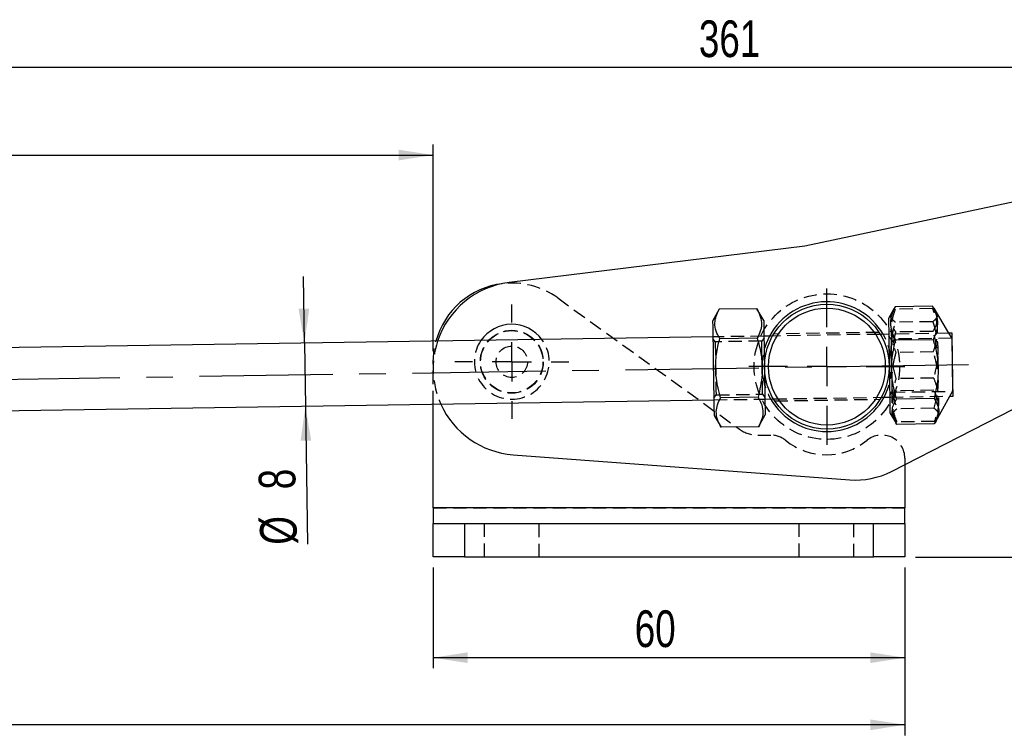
# Model space of a CAD drawing. Extents: x 49 to 506, y 21 to 363.
# Tile 6 of 12: x 200 to 325, y 272 to 363. Entities that reach past the tile are written whole.
import ezdxf

# ---------------------------------------------------------------- set-up
doc = ezdxf.new("R2010")
doc.units = 0
doc.header["$LTSCALE"] = 1.333333
doc.linetypes.add('CENTERX2', pattern=[20.32, 12.7, -2.54, 2.54, -2.54])
doc.linetypes.add('HIDDEN', pattern=[1.905, 1.27, -0.635])
doc.layers.get('0').update_dxf_attribs({"linetype": 'CONTINUOUS'})
doc.styles.add('SLDTEXTSTYLE0', font='TXT', dxfattribs={"width": 0.75})
doc.dimstyles.new('SLDDIMSTYLE0', dxfattribs={"dimtxt": 4.666667, "dimasz": 4.402667, "dimexe": 0, "dimexo": 0.0625, "dimgap": 1.166667, "dimtad": 1, "dimdec": 0, "dimrnd": 1e-09, "dimzin": 12, "dimtxsty": 'SLDTEXTSTYLE0', "dimsah": 1, "dimcen": 0.09, "dimazin": 3, "dimtfac": 1, "dimtdec": 0, "dimtofl": 0, "dimtmove": 0, "dimatfit": 3, "dimtolj": 1, "dimtzin": 12})
doc.dimstyles.new('SLDDIMSTYLE1', dxfattribs={"dimtxt": 4.666667, "dimasz": 4.402667, "dimexe": 0, "dimexo": 0.0625, "dimgap": 1.166667, "dimtad": 1, "dimdec": 0, "dimrnd": 1e-09, "dimzin": 12, "dimtxsty": 'SLDTEXTSTYLE0', "dimsah": 1, "dimcen": 0.09, "dimazin": 3, "dimtfac": 1, "dimtofl": 0, "dimtmove": 0, "dimatfit": 3, "dimtolj": 1, "dimtzin": 12})
doc.dimstyles.new('SLDDIMSTYLE3', dxfattribs={"dimtxt": 4.666667, "dimasz": 4.402667, "dimexe": 0, "dimexo": 0.0625, "dimgap": 1.166667, "dimtad": 1, "dimdec": 3, "dimrnd": 1e-09, "dimzin": 12, "dimtxsty": 'SLDTEXTSTYLE0', "dimsah": 1, "dimcen": 0.09, "dimazin": 3, "dimtfac": 1, "dimtdec": 3, "dimtofl": 0, "dimtmove": 0, "dimatfit": 3, "dimtolj": 1, "dimtzin": 12})
doc.dimstyles.new('SLDDIMSTYLE4', dxfattribs={"dimtxt": 4.666667, "dimasz": 4.402667, "dimexe": 0, "dimexo": 0.0625, "dimgap": 1.166667, "dimtad": 1, "dimdec": 3, "dimrnd": 1e-09, "dimzin": 12, "dimtxsty": 'SLDTEXTSTYLE0', "dimsah": 1, "dimcen": 0.09, "dimazin": 3, "dimtfac": 1, "dimtdec": 3, "dimtmove": 0, "dimatfit": 3, "dimtolj": 1, "dimtzin": 12})

# ---------------------------------------------------------------- blocks, each defined once
blk = doc.blocks.new('_D')
at = {"color": 179, "linetype": 'CONTINUOUS'}
for p, q in [((113.64, 323.39), (113.64, 357.8)), ((474.9, 332.95), (474.9, 357.8)), ((474.9, 356.47), (113.64, 356.47))]:
    blk.add_line(p, q, dxfattribs=at)
for points in [[(113.64, 356.47), (118.04, 355.79), (118.04, 357.14)], [(474.9, 356.47), (470.5, 357.14), (470.5, 355.79)]]:
    blk.add_solid(points, dxfattribs=at)
at = {"color": 179, "linetype": 'CONTINUOUS', "insert": (286.34, 362.48, 0.1), "char_height": 4.667, "attachment_point": 1, "style": 'SLDTEXTSTYLE0'}
blk.add_mtext('361', dxfattribs=at)
blk = doc.blocks.new('_D_1')
at = {"color": 179, "linetype": 'CONTINUOUS'}
for p, q in [((434.3, 354.32), (505.89, 354.32)), ((504.56, 354.32), (504.56, 294.26)), ((313.88, 294.26), (505.89, 294.26))]:
    blk.add_line(p, q, dxfattribs=at)
for points in [[(504.56, 354.32), (503.88, 349.92), (505.24, 349.92)], [(504.56, 294.26), (505.24, 298.66), (503.88, 298.66)]]:
    blk.add_solid(points, dxfattribs=at)
at = {"color": 179, "linetype": 'CONTINUOUS', "insert": (498.54, 318.24, 0.1), "char_height": 4.667, "attachment_point": 1, "rotation": 90, "style": 'SLDTEXTSTYLE0'}
blk.add_mtext('60', dxfattribs=at)
blk = doc.blocks.new('_D_4')
at = {"color": 179, "linetype": 'CONTINUOUS'}
for p, q in [((252.54, 292.93), (252.54, 280.13)), ((312.54, 292.93), (312.54, 280.13)), ((312.54, 281.46), (252.54, 281.46))]:
    blk.add_line(p, q, dxfattribs=at)
for points in [[(252.54, 281.46), (256.94, 280.78), (256.94, 282.14)], [(312.54, 281.46), (308.14, 282.14), (308.14, 280.78)]]:
    blk.add_solid(points, dxfattribs=at)
at = {"color": 179, "linetype": 'CONTINUOUS', "insert": (278.18, 287.48, 0.1), "char_height": 4.667, "attachment_point": 1, "style": 'SLDTEXTSTYLE0'}
blk.add_mtext('60', dxfattribs=at)
blk = doc.blocks.new('_D_5')
at = {"color": 179, "linetype": 'CONTINUOUS'}
for p, q in [((132.15, 325.92), (132.15, 346.69)), ((252.54, 320.41), (252.54, 346.69)), ((132.15, 345.36), (252.54, 345.36))]:
    blk.add_line(p, q, dxfattribs=at)
for points in [[(132.15, 345.36), (136.56, 344.68), (136.56, 346.04)], [(252.54, 345.36), (248.14, 346.04), (248.14, 344.68)]]:
    blk.add_solid(points, dxfattribs=at)
at = {"color": 179, "linetype": 'CONTINUOUS', "insert": (183.05, 351.38, 0.1), "char_height": 4.667, "attachment_point": 1, "style": 'SLDTEXTSTYLE0'}
blk.add_mtext('120', dxfattribs=at)
blk = doc.blocks.new('_D_6')
at = {"color": 179, "linetype": 'CONTINUOUS'}
for p, q in [((94.15, 292.93), (94.15, 271.59)), ((312.54, 292.93), (312.54, 271.59)), ((312.54, 272.93), (94.15, 272.93))]:
    blk.add_line(p, q, dxfattribs=at)
for points in [[(94.15, 272.93), (98.56, 272.25), (98.56, 273.61)], [(312.54, 272.93), (308.14, 273.61), (308.14, 272.25)]]:
    blk.add_solid(points, dxfattribs=at)
at = {"color": 179, "linetype": 'CONTINUOUS', "insert": (178.24, 278.94, 0.1), "char_height": 4.667, "attachment_point": 1, "style": 'SLDTEXTSTYLE0'}
blk.add_mtext('218', dxfattribs=at)
blk = doc.blocks.new('_D_7')
at = {"color": 179, "linetype": 'CONTINUOUS'}
for p, q in [((236.17, 321.44), (236.04, 329.91)), ((236.17, 321.44), (236.29, 313.44)), ((236.29, 313.44), (236.56, 295.88))]:
    blk.add_line(p, q, dxfattribs=at)
for points in [[(236.17, 321.44), (236.78, 325.85), (235.42, 325.83)], [(236.29, 313.44), (235.68, 309.03), (237.03, 309.05)]]:
    blk.add_solid(points, dxfattribs=at)
at = {"color": 179, "linetype": 'CONTINUOUS', "attachment_point": 1, "rotation": 90.8808, "style": 'SLDTEXTSTYLE0'}
for s, insert, char_height in [('8', (230.37, 302.82, 0.1), 4.67), ('%%c', (230.54, 295.79, 0.1), 4.667)]:
    blk.add_mtext(s, dxfattribs=dict(at, insert=insert, char_height=char_height))
blk = doc.blocks.new('SW_CENTERMARKSYMBOL_0')
at = {"color": 0, "linetype": 'CONTINUOUS'}
for p, q in [((0, 5), (0, 9.9375)), ((0, 0), (0, 2.5)), ((-5, 0), (-9.9375, 0)), ((0, 0), (-2.5, 0)), ((0, 0), (0, -2.5)), ((0, 0), (2.5, 0)), ((5, 0), (9.9375, 0)), ((0, -5), (0, -9.9375))]:
    blk.add_line(p, q, dxfattribs=at)
blk = doc.blocks.new('SW_CENTERMARKSYMBOL_1')
at = {"color": 0, "linetype": 'CONTINUOUS'}
for p, q in [((0, 5), (0, 7.2625)), ((0, 0), (0, 2.5)), ((-5, 0), (-7.2625, 0)), ((0, 0), (-2.5, 0)), ((0, 0), (0, -2.5)), ((0, 0), (2.5, 0)), ((5, 0), (7.2625, 0)), ((0, -5), (0, -7.2625))]:
    blk.add_line(p, q, dxfattribs=at)

msp = doc.modelspace()

# ---------------------------------------------------------------- linework, layer by layer
at = {"color": 7, "linetype": 'CONTINUOUS'}
for p, q in [((344.1556, 343.1643), (299.8184, 333.7681)), ((299.8184, 333.7681), (262.1945, 329.1485)), ((288.9344, 325.7566), (288.0884, 324.2379)), ((293.6954, 325.8298), (288.9344, 325.7566)), ((294.5877, 324.3378), (293.6954, 325.8298)), ((311.1382, 325.798), (310.4608, 324.5818)), ((311.3072, 326.0759), (311.1606, 325.7856)), ((316.0681, 326.1491), (311.3072, 326.0759)), ((316.2291, 325.8634), (316.0681, 326.1491)), ((318.1453, 322.6997), (316.247, 325.8741)), ((288.1192, 322.2381), (121.5764, 319.6778)), ((293.7531, 322.0775), (288.9921, 322.0043)), ((295.6998, 322.3547), (294.6184, 322.338)), ((310.4915, 322.5821), (309.4101, 322.5655)), ((316.1337, 321.8822), (311.3728, 321.809)), ((318.5531, 322.706), (318.1453, 322.6997)), ((310.8201, 305.1344), (342.7767, 321.4957)), ((293.8685, 314.5728), (289.1075, 314.4996)), ((294.7414, 314.339), (295.8228, 314.3556)), ((309.5331, 314.5664), (310.6145, 314.583)), ((316.2487, 314.4022), (311.4878, 314.329)), ((316.4684, 311.4695), (318.2683, 314.7007)), ((318.2683, 314.7007), (318.6761, 314.707)), ((121.6993, 311.6787), (288.2422, 314.2391)), ((252.5419, 304.7613), (252.5419, 313.6902)), ((288.2729, 312.2393), (289.1652, 310.7473)), ((293.9261, 310.8205), (294.7721, 312.3392)), ((310.6453, 312.5833), (311.3598, 311.3885)), ((293.9261, 310.8205), (289.1652, 310.7473)), ((316.2981, 311.1891), (311.5372, 311.1159)), ((262.7156, 307.261), (305.5179, 304.0634)), ((312.5419, 306.016), (312.5419, 300.5113)), ((252.5419, 300.5113), (252.5419, 304.7613)), ((312.5419, 300.5113), (252.5419, 300.5113)), ((252.5419, 300.5113), (252.5419, 298.5113)), ((312.5419, 298.5113), (312.5419, 300.5113)), ((252.5419, 294.2613), (252.5419, 298.5113)), ((252.5419, 298.5113), (256.5419, 298.5113)), ((256.5419, 298.5113), (256.5419, 294.2613)), ((256.5419, 298.5113), (308.5419, 298.5113)), ((308.5419, 294.2613), (308.5419, 298.5113)), ((308.5419, 298.5113), (312.5419, 298.5113)), ((312.5419, 298.5113), (312.5419, 294.2613)), ((256.5419, 294.2613), (252.5419, 294.2613)), ((256.5419, 294.2613), (308.5419, 294.2613)), ((312.5419, 294.2613), (308.5419, 294.2613))]:
    msp.add_line(p, q, dxfattribs=at)
at = {"color": 7, "linetype": 'HIDDEN'}
for p, q in [((268.3943, 327.1899), (291.4937, 310.5179)), ((316.0729, 325.8383), (311.3119, 325.7651)), ((316.0985, 324.1752), (311.3375, 324.102)), ((294.6184, 322.338), (288.1192, 322.2381)), ((288.4197, 321.6177), (288.1224, 322.0287)), ((294.6216, 322.1286), (294.3371, 321.7086)), ((309.4101, 322.5655), (295.6998, 322.3547)), ((309.2877, 322.8136), (295.8481, 322.607)), ((318.1453, 322.6997), (310.4915, 322.5821)), ((310.7921, 321.9616), (310.4948, 322.3727)), ((318.5002, 322.0801), (310.7921, 321.9616)), ((316.1175, 322.936), (311.3566, 322.8628)), ((318.4998, 322.107), (318.1453, 322.6997)), ((294.3371, 321.7086), (288.4197, 321.6177)), ((316.1576, 320.3322), (311.3966, 320.259)), ((252.5419, 313.6902), (252.5419, 319.0813)), ((316.2087, 317.006), (311.4477, 316.9328)), ((288.2389, 314.4485), (288.5235, 314.8685)), ((288.5235, 314.8685), (294.4408, 314.9594)), ((294.4408, 314.9594), (294.7382, 314.5484)), ((295.8228, 314.3556), (309.5331, 314.5664)), ((310.6113, 314.7924), (310.8959, 315.2124)), ((310.6145, 314.583), (318.2683, 314.7007)), ((310.8959, 315.2124), (318.604, 315.3309)), ((316.2325, 315.456), (311.4716, 315.3828)), ((318.2683, 314.7007), (318.6044, 315.304)), ((288.2422, 314.2391), (294.7414, 314.339)), ((295.9495, 314.1075), (309.4064, 314.3144)), ((316.2678, 313.163), (311.5068, 313.0898)), ((316.2933, 311.4999), (311.5324, 311.4267)), ((293.8347, 309.7613), (295.4709, 309.7613)), ((312.5419, 306.8138), (312.5419, 306.016)), ((252.5419, 300.5113), (312.5419, 300.5113)), ((256.5419, 298.5113), (256.5419, 294.2613)), ((259.0419, 298.5113), (259.0419, 294.2613)), ((266.0419, 294.2613), (266.0419, 298.5113)), ((299.0419, 298.5113), (299.0419, 294.2613)), ((306.0419, 294.2613), (306.0419, 298.5113)), ((308.5419, 294.2613), (308.5419, 298.5113))]:
    msp.add_line(p, q, dxfattribs=at)
at = {"color": 179, "linetype": 'CENTERX2'}
msp.add_line((114.472, 315.5681), (320.6134, 318.7372), dxfattribs=at)
at = {"color": 7, "linetype": 'CONTINUOUS', "flags": 128}
for points in [[(310.4608, 324.5818), (310.4611, 324.5621), (310.4649, 324.3177), (310.4727, 323.8052), (310.4844, 323.0485), (310.4992, 322.0829), (310.5166, 320.9537), (310.5356, 319.7136), (310.5555, 318.4206), (310.5753, 317.1352), (310.594, 315.9175), (310.6108, 314.8243), (310.6249, 313.9069), (310.6356, 313.2082), (310.6425, 312.7607), (310.6452, 312.5855), (310.6453, 312.5833)], [(288.0884, 324.2379), (288.0906, 324.0976), (288.097, 323.6834), (288.1072, 323.0146), (288.121, 322.1225), (288.1375, 321.0487), (288.156, 319.8436), (288.1757, 318.5634), (288.1956, 317.268), (288.2148, 316.018), (288.2324, 314.8719), (288.2476, 313.8831), (288.2597, 313.0981), (288.2681, 312.5534), (288.2724, 312.2745), (288.2729, 312.2393)], [(294.5877, 324.3378), (294.5898, 324.1976), (294.5962, 323.7833), (294.6065, 323.1145), (294.6202, 322.2224), (294.6367, 321.1486), (294.6552, 319.9435), (294.6749, 318.6633), (294.6948, 317.3679), (294.714, 316.118), (294.7317, 314.9718), (294.7469, 313.9831), (294.7589, 313.198), (294.7673, 312.6533), (294.7716, 312.3744), (294.7721, 312.3392)], [(318.6761, 314.707), (318.674, 314.8432), (318.6678, 315.2428), (318.6581, 315.8784), (318.6453, 316.7067), (318.6305, 317.6713), (318.6146, 318.7065), (318.5987, 319.7416), (318.5838, 320.7062), (318.5711, 321.5346), (318.5613, 322.1702), (318.5552, 322.5697), (318.5531, 322.706)]]:
    msp.add_lwpolyline(points, dxfattribs=at)
at = {"color": 7, "linetype": 'HIDDEN', "flags": 128}
for points in [[(310.7921, 321.9616), (310.7923, 321.9505), (310.7955, 321.7372), (310.8028, 321.2687), (310.8133, 320.5829), (310.8263, 319.7354), (310.8408, 318.7949), (310.8555, 317.8375), (310.8693, 316.9409), (310.881, 316.1776), (310.8898, 315.6096), (310.8948, 315.2827), (310.8959, 315.2124)], [(318.4998, 322.107), (318.5011, 322.0221), (318.5064, 321.6749), (318.5155, 321.0872), (318.5275, 320.3065), (318.5415, 319.3961), (318.5563, 318.4297)], [(252.5419, 319.0813), (252.6843, 320.7625), (252.89, 321.6965)], [(288.4197, 321.6177), (288.4218, 321.481), (288.428, 321.082), (288.4376, 320.453), (288.4501, 319.6449), (288.4642, 318.7233), (288.479, 317.7628), (288.4932, 316.8412), (288.5056, 316.0332), (288.5153, 315.4042), (288.5214, 315.0052), (288.5235, 314.8685), (288.5235, 314.8685)], [(294.4408, 314.9594), (294.4387, 315.0961), (294.4326, 315.4952), (294.4229, 316.1242), (294.4105, 316.9322), (294.3963, 317.8538), (294.3816, 318.8143), (294.3674, 319.7359), (294.355, 320.5439), (294.3453, 321.1729), (294.3392, 321.572), (294.3371, 321.7086)], [(318.5563, 318.4297), (318.5708, 317.4858), (318.5838, 316.6406), (318.5943, 315.9627), (318.6013, 315.507), (318.6043, 315.3105), (318.6044, 315.304)]]:
    msp.add_lwpolyline(points, dxfattribs=at)
at = {"color": 7, "linetype": 'HIDDEN'}
for centre, radius in [((302.6165, 318.4605), 9.25), ((262.5419, 319.0813), 4), ((262.5419, 319.0813), 3.9687), ((262.5419, 319.0813), 2)]:
    msp.add_circle(centre, radius, dxfattribs=at)
at = {"color": 7, "linetype": 'CONTINUOUS'}
for radius in [7.9375, 7.4375]:
    msp.add_circle((302.6165, 318.4605), radius, dxfattribs=at)
for centre, radius, start, end in [((262.5419, 319.0813), 10, 96.931562, 164.83957), ((263.5351, 318.2305), 11, 97, 161.615903), ((302.6165, 318.4605), 8.25, 29.88332, 151.878228), ((262.5419, 319.0813), 4.7625, 36.346613, 145.414934), ((302.6165, 318.4605), 8.25, 209.88332, 270), ((302.6165, 318.4605), 8.25, 270, 331.878228), ((263.5351, 318.2305), 11, 204.292585, 265.727573), ((306.2629, 314.0356), 10, 265.727573, 297.11177)]:
    msp.add_arc(centre, radius, start, end, dxfattribs=at)
at = {"color": 7, "linetype": 'HIDDEN'}
for centre, radius, start, end in [((262.5419, 319.0813), 10, 54.180022, 96.931562), ((262.5419, 319.0813), 4.7625, 270, 36.346613), ((302.6165, 318.4605), 8.25, 151.878228, 209.88332), ((302.6165, 318.4605), 8.25, 331.878228, 29.88332), ((263.5351, 318.2305), 11, 161.615903, 204.292585), ((262.5419, 319.0813), 4.7625, 145.414934, 270), ((293.8347, 313.7613), 4, 234.180022, 270), ((295.4709, 306.7613), 3, 51.057559, 90), ((309.5944, 306.8138), 2.9475, 0, 129.037296), ((302.5419, 315.5113), 8.25, 231.057559, 309.037296)]:
    msp.add_arc(centre, radius, start, end, dxfattribs=at)
at = {"color": 7, "linetype": 'CONTINUOUS'}
for points, knots in [([(288.9921, 322.0043), (288.8194, 322.3274), (288.4704, 322.9806), (288.3314, 323.9542), (288.499, 324.8896), (288.7884, 325.4658), (288.9344, 325.7566)], [0, 0, 0, 0, 0.26460225, 0.53494233, 0.76534021, 1, 1, 1, 1]), ([(293.6954, 325.8298), (293.8681, 325.5067), (294.2171, 324.8535), (294.3562, 323.8799), (294.1885, 322.9446), (293.8991, 322.3683), (293.7531, 322.0775)], [0, 0, 0, 0, 0.26460236, 0.53494225, 0.76534035, 1, 1, 1, 1]), ([(311.3728, 321.809), (311.1994, 322.1767), (310.8489, 322.9202), (310.7079, 324.0276), (310.8736, 325.0908), (311.1618, 325.7455), (311.3072, 326.0759)], [0, 0, 0, 0, 0.26460228, 0.53494208, 0.76534022, 1, 1, 1, 1]), ([(316.0681, 326.1491), (316.2415, 325.7813), (316.592, 325.0378), (316.733, 323.9304), (316.5673, 322.8672), (316.2791, 322.2125), (316.1337, 321.8822)], [0, 0, 0, 0, 0.264602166, 0.5349422, 0.765340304, 1, 1, 1, 1]), ([(289.1075, 314.4996), (288.8605, 315.4511), (288.4521, 317.0247), (288.4527, 319.3159), (288.6958, 320.8607), (288.9263, 321.7505), (288.9921, 322.0043)], [0, 0, 0, 0, 0.38564385, 0.63774915, 0.8966668, 1, 1, 1, 1]), ([(293.7531, 322.0775), (293.8266, 321.8258), (294.0798, 320.9592), (294.3729, 319.4236), (294.4495, 317.1328), (294.0861, 315.5315), (293.8685, 314.5728)], [0, 0, 0, 0, 0.10333373, 0.35581373, 0.61435416, 1, 1, 1, 1]), ([(316.1337, 321.8822), (316.2073, 321.6313), (316.4604, 320.7676), (316.7534, 319.237), (316.8299, 316.9538), (316.4664, 315.3577), (316.2487, 314.4022)], [0, 0, 0, 0, 0.10333369, 0.35581374, 0.61435421, 1, 1, 1, 1]), ([(311.4878, 314.329), (311.2408, 315.2774), (310.8325, 316.8457), (310.8332, 319.1294), (311.0764, 320.6691), (311.307, 321.556), (311.3728, 321.809)], [0, 0, 0, 0, 0.385643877, 0.637749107, 0.896666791, 1, 1, 1, 1]), ([(289.1652, 310.7473), (288.9925, 311.0704), (288.6434, 311.7236), (288.5044, 312.6972), (288.6721, 313.6326), (288.9615, 314.2088), (289.1075, 314.4996)], [0, 0, 0, 0, 0.26460236, 0.53494223, 0.76534034, 1, 1, 1, 1]), ([(293.8685, 314.5728), (294.0411, 314.2497), (294.3902, 313.5965), (294.5292, 312.6229), (294.3615, 311.6876), (294.0722, 311.1113), (293.9261, 310.8205)], [0, 0, 0, 0, 0.26460221, 0.53494225, 0.76534017, 1, 1, 1, 1]), ([(316.2487, 314.4022), (316.4207, 314.1259), (316.7683, 313.5673), (316.9051, 312.7339), (316.7354, 311.9326), (316.4448, 311.4385), (316.2981, 311.1891)], [0, 0, 0, 0, 0.26460231, 0.53494223, 0.76534011, 1, 1, 1, 1]), ([(311.5372, 311.1159), (311.3652, 311.3922), (311.0176, 311.9508), (310.8807, 312.7842), (311.0505, 313.5856), (311.3411, 314.0797), (311.4878, 314.329)], [0, 0, 0, 0, 0.2646024, 0.53494229, 0.76534025, 1, 1, 1, 1])]:
    msp.add_open_spline(points, degree=3, knots=knots, dxfattribs=at)
at = {"color": 7, "linetype": 'HIDDEN'}
for points, knots in [([(311.1606, 325.7856), (311.0558, 325.6003), (310.7881, 325.1272), (310.7055, 324.388), (310.8958, 323.5925), (311.2021, 323.1075), (311.3566, 322.8628)], [0, 0, 0, 0, 0.19137906, 0.48863661, 0.74197532, 1, 1, 1, 1]), ([(311.3119, 325.7651), (311.1516, 325.2846), (310.8275, 324.3133), (310.7255, 322.8799), (310.9286, 321.5143), (311.2396, 320.68), (311.3966, 320.259)], [0, 0, 0, 0, 0.26460224, 0.53494221, 0.76534028, 1, 1, 1, 1]), ([(316.1576, 320.3322), (316.3179, 320.8127), (316.642, 321.784), (316.744, 323.2174), (316.5409, 324.583), (316.2299, 325.4173), (316.0729, 325.8383)], [0, 0, 0, 0, 0.264602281, 0.534942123, 0.765340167, 1, 1, 1, 1]), ([(316.1175, 322.936), (316.2812, 323.2175), (316.6122, 323.7865), (316.7186, 324.6233), (316.562, 325.3222), (316.3215, 325.7131), (316.2291, 325.8634)], [0, 0, 0, 0, 0.29101227, 0.58833485, 0.84172894, 1, 1, 1, 1]), ([(311.3375, 324.102), (311.1699, 324.2437), (310.8312, 324.5303), (310.6818, 324.9215), (310.8132, 325.1639), (310.8621, 325.254)], [0, 0, 0, 0, 0.38085112, 0.76996092, 1, 1, 1, 1]), ([(316.5424, 325.3414), (316.6035, 325.2135), (316.7259, 324.9573), (316.5365, 324.5631), (316.2454, 324.3053), (316.0985, 324.1752)], [0, 0, 0, 0, 0.33062046, 0.66224327, 1, 1, 1, 1]), ([(311.4477, 316.9328), (311.2014, 317.8416), (310.7941, 319.3445), (310.7962, 321.5334), (311.0404, 323.0093), (311.2716, 323.8595), (311.3375, 324.102)], [0, 0, 0, 0, 0.385643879, 0.637749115, 0.896666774, 1, 1, 1, 1]), ([(316.0985, 324.1752), (316.1718, 323.9348), (316.4245, 323.1071), (316.7164, 321.6403), (316.7915, 319.452), (316.4269, 317.922), (316.2087, 317.006)], [0, 0, 0, 0, 0.10333367, 0.35581368, 0.61435413, 1, 1, 1, 1]), ([(311.3566, 322.8628), (311.2902, 322.6097), (311.0617, 321.7384), (310.8484, 320.204), (310.7497, 318.8745), (310.886, 318.2202), (310.889, 318.2062)], [0, 0, 0, 0, 0.16665773, 0.57386023, 0.99083696, 1, 1, 1, 1]), ([(316.7261, 318.2851), (316.7293, 318.3028), (316.8436, 318.9485), (316.7088, 320.2775), (316.4515, 321.8055), (316.1916, 322.6851), (316.1175, 322.936)], [0, 0, 0, 0, 0.01148422, 0.41712824, 0.8337337, 1, 1, 1, 1]), ([(311.3966, 320.259), (311.3306, 320.0165), (311.1036, 319.1814), (310.8569, 317.7063), (310.8491, 315.5167), (311.2605, 313.9986), (311.5068, 313.0898)], [0, 0, 0, 0, 0.10333373, 0.35581372, 0.61435424, 1, 1, 1, 1]), ([(316.2678, 313.163), (316.486, 314.079), (316.847, 315.5937), (316.7776, 317.7815), (316.4881, 319.2492), (316.2309, 320.0918), (316.1576, 320.3322)], [0, 0, 0, 0, 0.38564392, 0.63774921, 0.89666684, 1, 1, 1, 1]), ([(311.5324, 311.4267), (311.3574, 311.902), (311.0035, 312.863), (310.8575, 314.2925), (311.0185, 315.6637), (311.3038, 316.5072), (311.4477, 316.9328)], [0, 0, 0, 0, 0.26460228, 0.53494216, 0.76534024, 1, 1, 1, 1]), ([(316.2087, 317.006), (316.3837, 316.5307), (316.7375, 315.5698), (316.8835, 314.1402), (316.7226, 312.769), (316.4373, 311.9255), (316.2933, 311.4999)], [0, 0, 0, 0, 0.26460236, 0.53494234, 0.76534044, 1, 1, 1, 1]), ([(311.4716, 315.3828), (311.3096, 315.0099), (310.9821, 314.256), (310.8752, 313.1448), (311.0735, 312.0872), (311.3817, 311.4417), (311.5372, 311.1159)], [0, 0, 0, 0, 0.26460224, 0.53494227, 0.76534029, 1, 1, 1, 1]), ([(316.2981, 311.1891), (316.4601, 311.5621), (316.7875, 312.316), (316.8945, 313.4272), (316.6962, 314.4848), (316.388, 315.1303), (316.2325, 315.456)], [0, 0, 0, 0, 0.26460225, 0.53494208, 0.7653403, 1, 1, 1, 1]), ([(316.7473, 312.011), (316.8045, 312.1407), (316.9189, 312.4005), (316.7175, 312.7887), (316.4186, 313.0375), (316.2678, 313.163)], [0, 0, 0, 0, 0.3306207, 0.66224322, 1, 1, 1, 1]), ([(311.5068, 313.0898), (311.3437, 312.943), (311.0139, 312.6462), (310.8766, 312.2506), (311.0154, 312.0123), (311.067, 311.9238)], [0, 0, 0, 0, 0.38085142, 0.76996086, 1, 1, 1, 1])]:
    msp.add_open_spline(points, degree=3, knots=knots, dxfattribs=at)

# ---------------------------------------------------------------- block references
at = {"color": 179, "linetype": 'CONTINUOUS'}
for name, p in [('SW_CENTERMARKSYMBOL_0', (302.6165, 318.4605)), ('SW_CENTERMARKSYMBOL_1', (262.5419, 319.0813))]:
    msp.add_blockref(name, p, dxfattribs=at)

# ---------------------------------------------------------------- dimensions: what is measured, and where the dimension line sits
for base, p1, p2, dimstyle, picture, middle in [((113.6388, 356.4675), (474.9037, 331.6121), (113.6388, 322.0553), 'SLDDIMSTYLE0', '_D', (293.4067, 356.4675)), ((252.5419, 345.3611), (132.1536, 324.591), (252.5419, 319.0813), 'SLDDIMSTYLE0', '_D_5', (190.1156, 345.3611)), ((94.1536, 272.9279), (312.5419, 294.2613), (94.1536, 294.2613), 'SLDDIMSTYLE1', '_D_6', (185.311, 272.9279)), ((252.5419, 281.4603), (312.5419, 294.2613), (252.5419, 294.2613), 'SLDDIMSTYLE3', '_D_4', (283.5236, 281.4603))]:
    dim = msp.add_linear_dim(base=base, p1=p1, p2=p2, dimstyle=dimstyle, dxfattribs=at)
    dim.commit()
    dim.dimension.update_dxf_attribs({"geometry": picture, "text_midpoint": middle, "dimtype": 160})
dim = msp.add_linear_dim(base=(504.5582, 294.2613), p1=(432.9685, 354.3188), p2=(312.5419, 294.2613), angle=90, dimstyle='SLDDIMSTYLE1', dxfattribs=at)
dim.commit()
dim.dimension.update_dxf_attribs({"geometry": '_D_1', "text_midpoint": (504.5582, 323.582), "dimtype": 160})
dim = msp.add_linear_dim(base=(236.2898, 313.4404), p1=(318.5531, 322.706), p2=(318.6761, 314.707), angle=270.880774, text='%%c<>', dimstyle='SLDDIMSTYLE4', dxfattribs=at)
dim.commit()
dim.dimension.update_dxf_attribs({"geometry": '_D_7', "text_midpoint": (236.4501, 303.0186), "dimtype": 160})

doc.saveas('drawing.dxf')
